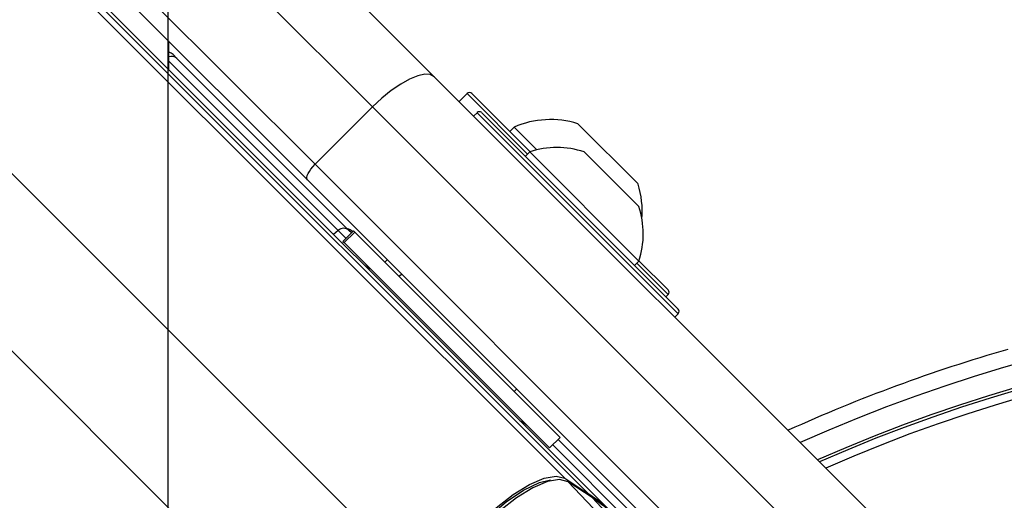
# Model space of a CAD drawing. Header units: millimetres. Extents: x 20 to 22981, y 40 to 19992.
# Tile 85 of 143: x 6602 to 6723, y 14869 to 14928. Entities that reach past the tile are written whole.
import ezdxf

# ---------------------------------------------------------------- set-up
doc = ezdxf.new("R2010")
doc.units = ezdxf.units.MM
doc.header["$LTSCALE"] = 2
doc.layers.add('COMPONENT_GEOMETRY', color=7, linetype='Continuous')
doc.styles.add('SLDTEXTSTYLE0', font='TXT', dxfattribs={"width": 0.75})
doc.dimstyles.new('SLDDIMSTYLE0', dxfattribs={"dimtxt": 100, "dimasz": 6.604, "dimexe": 0, "dimexo": 0.0625, "dimgap": 25, "dimtad": 0, "dimtih": 1, "dimtoh": 1, "dimdec": 0, "dimrnd": 1e-09, "dimzin": 12, "dimdsep": 46, "dimtxsty": 'SLDTEXTSTYLE0', "dimsah": 1, "dimcen": 0.09, "dimadec": 0, "dimazin": 3, "dimtfac": 1, "dimtdec": 0, "dimtofl": 0, "dimtmove": 0, "dimatfit": 3, "dimfxl": 1, "dimfrac": 2, "dimtolj": 1, "dimtzin": 12, "dimarcsym": 0})

# ---------------------------------------------------------------- blocks, each defined once
blk = doc.blocks.new('_D_3')
at = {"layer": 'COMPONENT_GEOMETRY', "color": 7}
for p, q in [((7626.61, 16889.95), (7596.14, 16889.95)), ((7596.14, 16889.95), (7596.14, 16731.2)), ((7993.13, 16889.95), (8023.6, 16889.95)), ((8023.6, 16889.95), (8023.6, 16731.2)), ((6620.49, 11970.81), (6620.49, 16752.27)), ((6938.09, 11970.81), (6938.09, 16752.27)), ((6620.49, 16745.92), (6938.09, 16745.92)), ((6938.09, 16745.92), (7543.59, 16745.92)), ((7596.14, 16731.2), (7626.61, 16731.2)), ((8023.6, 16731.2), (7993.13, 16731.2))]:
    blk.add_line(p, q, dxfattribs=at)
for points in [[(6620.49, 16745.92), (6627.09, 16744.91), (6627.09, 16746.94)], [(6938.09, 16745.92), (6931.49, 16746.94), (6931.49, 16744.91)]]:
    blk.add_solid(points, dxfattribs=at)
at = {"layer": 'COMPONENT_GEOMETRY', "color": 7, "char_height": 100, "attachment_point": 1, "style": 'SLDTEXTSTYLE0'}
for s, insert in [('6.25in', (7626.61, 16860.11)), ('159mm', (7574.04, 16710.49))]:
    blk.add_mtext(s, dxfattribs=dict(at, insert=insert))

msp = doc.modelspace()

# ---------------------------------------------------------------- linework, layer by layer
at = {"color": 8, "linetype": 'Continuous', "lineweight": 25}
for p, q in [((6669.32, 14871.93), (5407.43, 16133.82)), ((6653.54, 14857.17), (5389.71, 16121)), ((6620.57, 14923.31), (6641.43, 14902.44)), ((6657.38, 14919.23), (6657.31, 14919.3)), ((6664.75, 14911.86), (6657.38, 14919.23)), ((6683.28, 14892.2), (6658.53, 14916.95)), ((6641.43, 14902.44), (6640.87, 14901.94)), ((6641.43, 14902.44), (6642.41, 14901.47)), ((6682.06, 14894.55), (6678.19, 14898.43)), ((6645.48, 14843.38), (6596.13, 14892.73)), ((6667.83, 14876.05), (6682.63, 14861.25))]:
    msp.add_line(p, q, dxfattribs=at)
at = {"color": 7, "linetype": 'Continuous', "lineweight": 25}
for p, q in [((6672.28, 14869.98), (5627.81, 15914.45)), ((6675.26, 14867.56), (6396.44, 15146.37)), ((6645.66, 14917.66), (6622.39, 14940.92)), ((6633.71, 14940.92), (6653.25, 14921.38)), ((6615.32, 14933.85), (6638.59, 14910.59)), ((6637.66, 14908.69), (6615.32, 14931.02)), ((6620.57, 14922.24), (6620.57, 14925.78)), ((6621.59, 14923.63), (6621.11, 14924.11)), ((6642.76, 14902.46), (6621.59, 14923.63)), ((6653.25, 14921.38), (6713.22, 14861.41)), ((6657.31, 14919.3), (6656.32, 14918.31)), ((6657.87, 14919.3), (6657.95, 14919.23)), ((6657.95, 14919.23), (6665.05, 14912.13)), ((6638.59, 14910.59), (6645.66, 14917.66)), ((6705.63, 14857.69), (6645.66, 14917.66)), ((6658.53, 14916.95), (6658.1, 14916.53)), ((6659.09, 14916.95), (6683.28, 14892.77)), ((6663.08, 14915.17), (6662.54, 14914.64)), ((6663.08, 14915.17), (6665.89, 14912.37)), ((6670.92, 14915.59), (6678.35, 14908.17)), ((6665, 14912.12), (6664.47, 14911.58)), ((6665, 14912.12), (6678.44, 14898.68)), ((6671.72, 14912.11), (6678.43, 14905.39)), ((6638.59, 14910.59), (6698.56, 14850.62)), ((6697.63, 14848.72), (6637.66, 14908.69)), ((6643.08, 14902.14), (6642.76, 14902.46)), ((6643.33, 14902.39), (6642.02, 14901.08)), ((6642.15, 14900.95), (6643.46, 14902.25)), ((6643.22, 14902.28), (6643.15, 14902.35)), ((6643.46, 14902.25), (6643.33, 14902.39)), ((6643.46, 14902.25), (6668.75, 14876.97)), ((6642.02, 14901.08), (6642.15, 14900.95)), ((6642.15, 14900.95), (6667.44, 14875.66)), ((6647.48, 14898.87), (6647.16, 14898.55)), ((6647.48, 14898.87), (6647.16, 14898.55)), ((6645.02, 14897.98), (6645.2, 14897.73)), ((6677.9, 14898.14), (6678.44, 14898.68)), ((6678.45, 14898.72), (6682.06, 14895.12)), ((6649.26, 14897.08), (6648.95, 14896.77)), ((6649.26, 14897.08), (6648.95, 14896.77)), ((6681.77, 14894.27), (6682.06, 14894.55)), ((6682.85, 14891.78), (6683.28, 14892.2)), ((6663.09, 14882.62), (6663.41, 14882.94)), ((6663.09, 14882.62), (6663.41, 14882.94)), ((6667.44, 14875.66), (6668.75, 14876.97)), ((6682.59, 14862.63), (6668.5, 14876.72)), ((6669.32, 14871.93), (6672.28, 14869.98)), ((6672.59, 14869.63), (6669.62, 14871.59)), ((6672.82, 14868.24), (6669.72, 14871.51)), ((6672.68, 14869.56), (6669.72, 14871.51)), ((6677.53, 14864.43), (6672.68, 14869.56))]:
    msp.add_line(p, q, dxfattribs=at)
at = {"color": 7, "linetype": 'Continuous', "lineweight": 25, "flags": 128}
for points in [[(6653.25, 14921.38), (6652.76, 14921.65), (6652.08, 14921.69), (6651.22, 14921.5), (6650.22, 14921.09), (6649.13, 14920.48), (6647.97, 14919.68), (6646.8, 14918.73), (6645.66, 14917.66)], [(6637.66, 14908.69), (6637.59, 14908.81), (6637.58, 14908.98), (6637.63, 14909.2), (6637.73, 14909.45), (6637.88, 14909.72), (6638.08, 14910.01), (6638.32, 14910.3), (6638.59, 14910.59)], [(6645.05, 14898), (6645.22, 14897.7), (6645.23, 14897.66)], [(6653.54, 14857.17), (6653.67, 14858.55), (6654.32, 14860.28), (6655.46, 14862.25), (6657, 14864.34), (6658.84, 14866.4), (6660.88, 14868.31), (6662.97, 14869.93), (6664.99, 14871.18), (6666.79, 14871.95), (6668.27, 14872.21), (6669.32, 14871.93)], [(6669.72, 14871.51), (6668.67, 14871.79), (6667.19, 14871.53), (6665.39, 14870.76), (6663.38, 14869.52), (6661.29, 14867.89), (6659.26, 14865.99), (6657.41, 14863.93), (6655.87, 14861.84), (6654.74, 14859.87), (6654.09, 14858.14), (6653.97, 14856.77)], [(6653.99, 14857.66), (6654.16, 14859), (6654.92, 14860.84), (6656.21, 14862.93), (6657.93, 14865.11), (6659.95, 14867.19), (6662.12, 14869.03), (6664.25, 14870.47), (6666.19, 14871.4), (6667.55, 14871.73)], [(6669.72, 14871.51), (6669.63, 14871.59), (6669.62, 14871.59)], [(6672.68, 14869.56), (6672.6, 14869.63), (6672.59, 14869.63)]]:
    msp.add_lwpolyline(points, dxfattribs=at)
at = {"color": 7, "linetype": 'Continuous', "lineweight": 25}
for centre, radius, start, end in [((6620.4, 14923.4), 1, 45, 79.8691), ((6657.59, 14919.02), 0.4, 45, 135), ((6658.81, 14916.67), 0.4, 45, 135), ((6667.56, 14904.81), 11.29, 72.7009, 113.3898), ((6668.35, 14902.03), 10.63, 71.5409, 108.3384), ((6667.56, 14904.81), 11.29, 355.2595, 17.2991), ((6668.35, 14902.03), 10.63, 341.6616, 18.4591), ((6642.1, 14901.75), 0.962, 47.0513, 134.186), ((6642.44, 14901.64), 1, 45, 81.8699), ((6681.77, 14894.84), 0.4, 315, 45), ((6682.99, 14892.49), 0.4, 315, 45), ((6779.29, 14695.64), 198, 335.8585, 114.1415), ((6779.29, 14695.64), 195.2, 336.1724, 113.8276), ((6779.29, 14695.64), 200, 106.0906, 114.3597), ((6663.19, 14877.07), 2, 45, 70.8419), ((6661.85, 14854.13), 18.97, 45.042, 56.6339), ((6662.25, 14853.71), 18.97, 45.042, 56.6339)]:
    msp.add_arc(centre, radius, start, end, dxfattribs=at)
at = {"color": 8, "linetype": 'Continuous', "lineweight": 25}
for centre, radius, start, end in [((6620.94, 14922.95), 0.939, 46.5188, 113.493), ((6779.29, 14695.64), 195.2, 336.1724, 113.8276), ((6779.29, 14695.64), 194.87, 336.2097, 113.7903), ((6779.29, 14695.64), 193.87, 336.3244, 113.6756)]:
    msp.add_arc(centre, radius, start, end, dxfattribs=at)
at = {"color": 7, "linetype": 'Continuous', "lineweight": 25}
msp.add_open_spline([(6645.27, 14897.55), (6645.24, 14897.64), (6645.16, 14897.91), (6644.97, 14898.11), (6644.85, 14898.24)], degree=3, knots=[0, 0, 0, 0, 0.3523307, 1, 1, 1, 1], dxfattribs=at)

# ---------------------------------------------------------------- dimensions: what is measured, and where the dimension line sits
at = {"layer": 'COMPONENT_GEOMETRY', "color": 7}
dim = msp.add_linear_dim(base=(6938.09, 16745.92), p1=(6620.49, 11968.27), p2=(6938.09, 11968.27), dimstyle='SLDDIMSTYLE0', dxfattribs=at)
dim.commit()
dim.dimension.update_dxf_attribs({"geometry": '_D_3', "text_midpoint": (7809.87, 16745.92), "dimtype": 160})

doc.saveas('drawing.dxf')
